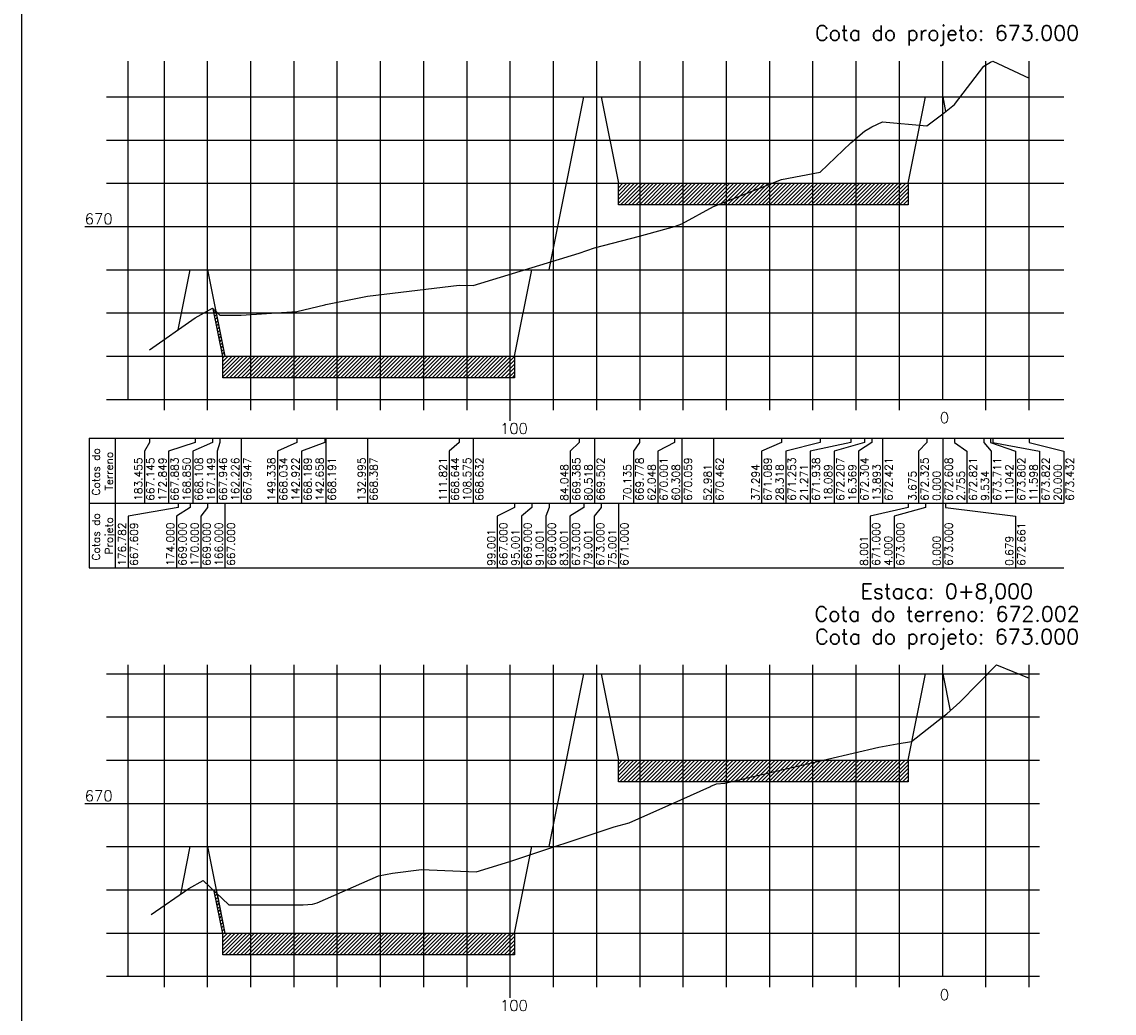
# Model space of a CAD drawing. Header units: inches. Extents: x 670 to 1686, y 41 to 653.
# Tile 2 of 10: x 670 to 923, y 212 to 442. Entities that reach past the tile are written whole.
import ezdxf

# ---------------------------------------------------------------- set-up
doc = ezdxf.new("R2010")
doc.units = ezdxf.units.IN
doc.header["$MEASUREMENT"] = 0
doc.linetypes.add('CONTINUO', pattern=[0])
for name, color, linetype in [('PROJETO', 104, 'Continuous'), ('SELO', 11, 'Continuous'), ('TERRENO', 22, 'Continuous'), ('TG', 7, 'CONTINUO'), ('Vp', 2, 'Continuous')]:
    doc.layers.add(name, color=color, linetype=linetype)
doc.styles.add('SIMPLEX', font='simplex', dxfattribs={"height": 0.2})
pattern_1 = [(45, (-2006.94746, 174.7526), (-0.44194174, 0.44194174), [])]
pattern_2 = [(45, (-2255.43205, 595.23467), (-0.44194174, 0.44194174), [])]

msp = doc.modelspace()

# ---------------------------------------------------------------- hatches: boundary and pattern name
at = {"layer": 'SELO'}
h = msp.add_hatch(dxfattribs=at)
h.set_pattern_fill('ANSI31', color=256, scale=5, style=0)
h.set_pattern_definition(pattern_2)
h.paths.add_polyline_path([(808.06, 404.43), (875.06, 404.43), (875.06, 399.43), (808.06, 399.43)])
h = msp.add_hatch(dxfattribs=at)
h.set_pattern_fill('ANSI31', color=256, scale=5, style=0)
h.set_pattern_definition(pattern_2)
h.paths.add_polyline_path([(784.06, 364.43), (784.06, 359.43), (716.57, 359.43), (716.57, 364.33), (714.36, 375.37), (714.99, 374.77), (717.06, 364.43)])
h = msp.add_hatch(dxfattribs=at)
h.set_pattern_fill('ANSI31', color=256, scale=5, style=0)
h.set_pattern_definition(pattern_1)
h.paths.add_polyline_path([(808.06, 270.95), (875.06, 270.95), (875.06, 265.95), (808.06, 265.95)])
h = msp.add_hatch(dxfattribs=at)
h.set_pattern_fill('ANSI31', color=256, scale=5, style=0)
h.set_pattern_definition(pattern_1)
h.paths.add_polyline_path([(784.06, 230.95), (784.06, 225.95), (716.57, 225.95), (716.57, 230.85), (714.61, 240.65), (715.24, 240.06), (717.06, 230.95)])

# ---------------------------------------------------------------- linework, layer by layer
at = {"layer": 'PROJETO', "flags": 128}
for points in [[(706.28, 370.52), (709.06, 384.43), (709.06, 384.43), (713.06, 384.43), (717.06, 364.43), (784.06, 364.43), (788.06, 384.43), (792.06, 384.43), (800.06, 424.43), (804.06, 424.43), (808.06, 404.43), (875.06, 404.43), (879.06, 424.43), (883.06, 424.43), (883.06, 424.43), (883.06, 424.43), (883.06, 424.43), (883.74, 421.04)], [(706.87, 239.98), (709.06, 250.95), (709.06, 250.95), (713.06, 250.95), (717.06, 230.95), (784.06, 230.95), (788.06, 250.95), (792.06, 250.95), (800.06, 290.95), (804.06, 290.95), (808.06, 270.95), (875.06, 270.95), (879.06, 290.95), (883.06, 290.95), (883.06, 290.95), (883.06, 290.95), (883.06, 290.95), (884.77, 282.4)]]:
    msp.add_lwpolyline(points, dxfattribs=at)
at = {"layer": 'SELO', "color": 5}
msp.add_line((716.57, 364.33), (714.36, 375.37), dxfattribs=at)
at = {"layer": 'SELO'}
for points in [[(808.06, 404.43), (875.06, 404.43), (875.06, 399.43), (808.06, 399.43)], [(784.06, 364.43), (784.06, 359.43), (716.57, 359.43), (716.57, 364.33), (714.36, 375.37), (714.99, 374.77), (717.06, 364.43)], [(808.06, 270.95), (875.06, 270.95), (875.06, 265.95), (808.06, 265.95)], [(784.06, 230.95), (784.06, 225.95), (716.57, 225.95), (716.57, 230.85), (714.61, 240.65), (715.24, 240.06), (717.06, 230.95)]]:
    msp.add_lwpolyline(points, close=True, dxfattribs=at)
at = {"layer": 'TERRENO', "flags": 128}
for points in [[(699.61, 365.88), (710.21, 373.26), (714.21, 375.51), (715.91, 373.89), (720.84, 373.9), (733.72, 374.77), (740.14, 376.32), (740.4, 376.34), (750.07, 378.3), (771.24, 380.87), (774.49, 380.75), (799.01, 388.28), (802.54, 389.45), (812.93, 392.21), (821.01, 394.44), (822.75, 395.02), (830.08, 399.05), (845.77, 405.32), (854.74, 406.96), (861.79, 413.81), (864.97, 416.5), (866.69, 417.47), (869.17, 418.64), (879.39, 417.68), (883.06, 420.51), (885.82, 422.64), (892.6, 431.54), (894.1, 432.45), (894.66, 432.65), (903.06, 428.75)], [(700.03, 235.23), (708.73, 241.28), (712.01, 243.12), (717.96, 237.48), (735.19, 237.52), (737.3, 237.66), (738.38, 237.93), (752.62, 244.17), (755.79, 244.81), (762.55, 245.63), (775.16, 245.16), (782.94, 247.55), (807.09, 255.55), (810.52, 256.46), (822.46, 261.81), (829.17, 264.8), (829.43, 264.95), (830.72, 265.46), (832.67, 265.66), (868.29, 273.97), (872.51, 274.76), (875.85, 275.24), (883.06, 280.97), (883.98, 281.7), (887.03, 284.4), (895.53, 293.01), (903.06, 289.94)]]:
    msp.add_lwpolyline(points, dxfattribs=at)
at = {"layer": 'TG', "color": 4, "linetype": 'CONTINUO', "flags": 128}
for points in [[(694.66, 354.43), (694.66, 432.65)], [(883.06, 354.43), (883.06, 432.65)], [(689.66, 424.43), (694.66, 424.43)], [(689.66, 414.43), (694.66, 414.43)], [(689.66, 404.43), (694.66, 404.43)], [(684.66, 394.43), (694.66, 394.43)], [(689.66, 384.43), (694.66, 384.43)], [(689.66, 374.43), (694.66, 374.43)], [(689.66, 364.43), (694.66, 364.43)], [(689.66, 354.43), (694.66, 354.43)], [(694.66, 354.43), (911.06, 354.43)], [(703.06, 351.93), (703.06, 354.43)], [(713.06, 351.93), (713.06, 354.43)], [(723.06, 351.93), (723.06, 354.43)], [(733.06, 351.93), (733.06, 354.43)], [(743.06, 351.93), (743.06, 354.43)], [(753.06, 351.93), (753.06, 354.43)], [(763.06, 351.93), (763.06, 354.43)], [(773.06, 351.93), (773.06, 354.43)], [(783.06, 349.43), (783.06, 354.43)], [(793.06, 351.93), (793.06, 354.43)], [(803.06, 351.93), (803.06, 354.43)], [(813.06, 351.93), (813.06, 354.43)], [(823.06, 351.93), (823.06, 354.43)], [(833.06, 351.93), (833.06, 354.43)], [(843.06, 351.93), (843.06, 354.43)], [(853.06, 351.93), (853.06, 354.43)], [(863.06, 351.93), (863.06, 354.43)], [(873.06, 351.93), (873.06, 354.43)], [(893.06, 351.93), (893.06, 354.43)], [(903.06, 351.93), (903.06, 354.43)], [(689.66, 290.95), (694.66, 290.95)], [(694.66, 220.95), (694.66, 293.01)], [(883.06, 220.95), (883.06, 293.01)], [(689.66, 280.95), (694.66, 280.95)], [(689.66, 270.95), (694.66, 270.95)], [(684.66, 260.95), (694.66, 260.95)], [(689.66, 250.95), (694.66, 250.95)], [(689.66, 240.95), (694.66, 240.95)], [(689.66, 230.95), (694.66, 230.95)], [(689.66, 220.95), (694.66, 220.95)], [(694.66, 220.95), (905.46, 220.95)], [(703.06, 218.45), (703.06, 220.95)], [(713.06, 218.45), (713.06, 220.95)], [(723.06, 218.45), (723.06, 220.95)], [(733.06, 218.45), (733.06, 220.95)], [(743.06, 218.45), (743.06, 220.95)], [(753.06, 218.45), (753.06, 220.95)], [(763.06, 218.45), (763.06, 220.95)], [(773.06, 218.45), (773.06, 220.95)], [(783.06, 215.95), (783.06, 220.95)], [(793.06, 218.45), (793.06, 220.95)], [(803.06, 218.45), (803.06, 220.95)], [(813.06, 218.45), (813.06, 220.95)], [(823.06, 218.45), (823.06, 220.95)], [(833.06, 218.45), (833.06, 220.95)], [(843.06, 218.45), (843.06, 220.95)], [(853.06, 218.45), (853.06, 220.95)], [(863.06, 218.45), (863.06, 220.95)], [(873.06, 218.45), (873.06, 220.95)], [(893.06, 218.45), (893.06, 220.95)], [(903.06, 218.45), (903.06, 220.95)]]:
    msp.add_lwpolyline(points, dxfattribs=at)
at = {"layer": 'TG', "color": 7, "linetype": 'CONTINUO', "flags": 128}
for points in [[(703.06, 354.43), (703.06, 432.65)], [(713.06, 354.43), (713.06, 432.65)], [(723.06, 354.43), (723.06, 432.65)], [(733.06, 354.43), (733.06, 432.65)], [(743.06, 354.43), (743.06, 432.65)], [(753.06, 354.43), (753.06, 432.65)], [(763.06, 354.43), (763.06, 432.65)], [(773.06, 354.43), (773.06, 432.65)], [(783.06, 354.43), (783.06, 432.65)], [(793.06, 354.43), (793.06, 432.65)], [(803.06, 354.43), (803.06, 432.65)], [(813.06, 354.43), (813.06, 432.65)], [(823.06, 354.43), (823.06, 432.65)], [(833.06, 354.43), (833.06, 432.65)], [(843.06, 354.43), (843.06, 432.65)], [(853.06, 354.43), (853.06, 432.65)], [(863.06, 354.43), (863.06, 432.65)], [(873.06, 354.43), (873.06, 432.65)], [(893.06, 354.43), (893.06, 432.65)], [(903.06, 354.43), (903.06, 432.65)], [(694.66, 424.43), (911.06, 424.43)], [(694.66, 414.43), (911.06, 414.43)], [(694.66, 404.43), (911.06, 404.43)], [(694.66, 394.43), (911.06, 394.43)], [(694.66, 384.43), (911.06, 384.43)], [(694.66, 374.43), (911.06, 374.43)], [(694.66, 364.43), (911.06, 364.43)], [(685.66, 345.43), (911.06, 345.43)], [(685.66, 345.43), (685.66, 330.43)], [(691.66, 345.43), (691.66, 330.43)], [(699.61, 344.43), (698.44, 342.43)], [(699.61, 345.43), (699.61, 344.43)], [(710.21, 344.43), (704.04, 342.43)], [(714.21, 344.43), (709.64, 342.43)], [(710.21, 345.43), (710.21, 344.43)], [(714.21, 345.43), (714.21, 344.43)], [(715.91, 344.43), (715.24, 342.43)], [(715.91, 345.43), (715.91, 344.43)], [(720.84, 345.43), (720.84, 330.43)], [(733.72, 344.43), (729.2, 342.43)], [(733.72, 345.43), (733.72, 344.43)], [(740.14, 344.43), (734.8, 342.43)], [(740.14, 345.43), (740.14, 344.43)], [(740.4, 345.43), (740.4, 330.43)], [(750.07, 345.43), (750.07, 330.43)], [(771.24, 344.43), (768.89, 342.43)], [(771.24, 345.43), (771.24, 344.43)], [(774.49, 345.43), (774.49, 330.43)], [(799.01, 344.43), (796.94, 342.43)], [(799.01, 345.43), (799.01, 344.43)], [(802.54, 345.43), (802.54, 330.43)], [(812.93, 344.43), (811.55, 342.43)], [(812.93, 345.43), (812.93, 344.43)], [(821.01, 344.43), (817.15, 342.43)], [(821.01, 345.43), (821.01, 344.43)], [(822.75, 345.43), (822.75, 330.43)], [(830.08, 345.43), (830.08, 330.43)], [(845.77, 344.43), (841.17, 342.43)], [(845.77, 345.43), (845.77, 344.43)], [(854.74, 344.43), (846.77, 342.43)], [(861.79, 344.43), (852.37, 342.43)], [(854.74, 345.43), (854.74, 344.43)], [(864.97, 344.43), (857.97, 342.43)], [(861.79, 345.43), (861.79, 344.43)], [(866.69, 344.43), (863.57, 342.43)], [(864.97, 345.43), (864.97, 344.43)], [(866.69, 345.43), (866.69, 344.43)], [(869.17, 345.43), (869.17, 330.43)], [(879.39, 344.43), (877.46, 342.43)], [(879.39, 345.43), (879.39, 344.43)], [(883.06, 345.43), (883.06, 330.43)], [(885.82, 345.43), (885.82, 344.43)], [(885.82, 344.43), (888.66, 342.43)], [(892.6, 345.43), (892.6, 344.43)], [(892.6, 344.43), (894.26, 342.43)], [(894.1, 345.43), (894.1, 344.43)], [(894.1, 344.43), (899.86, 342.43)], [(894.66, 345.43), (894.66, 344.43)], [(894.66, 344.43), (905.46, 342.43)], [(903.06, 345.43), (903.06, 344.43)], [(903.06, 344.43), (911.06, 342.43)], [(698.44, 342.43), (698.44, 330.43)], [(704.04, 342.43), (704.04, 330.43)], [(709.64, 342.43), (709.64, 330.43)], [(715.24, 342.43), (715.24, 330.43)], [(729.2, 342.43), (729.2, 330.43)], [(734.8, 342.43), (734.8, 330.43)], [(768.89, 342.43), (768.89, 330.43)], [(796.94, 342.43), (796.94, 330.43)], [(811.55, 342.43), (811.55, 330.43)], [(817.15, 342.43), (817.15, 330.43)], [(841.17, 342.43), (841.17, 330.43)], [(846.77, 342.43), (846.77, 330.43)], [(852.37, 342.43), (852.37, 330.43)], [(857.97, 342.43), (857.97, 330.43)], [(863.57, 342.43), (863.57, 330.43)], [(877.46, 342.43), (877.46, 330.43)], [(888.66, 342.43), (888.66, 330.43)], [(894.26, 342.43), (894.26, 330.43)], [(899.86, 342.43), (899.86, 330.43)], [(905.46, 342.43), (905.46, 330.43)], [(911.06, 342.43), (911.06, 330.43)], [(685.66, 330.43), (911.06, 330.43)], [(685.66, 330.43), (685.66, 315.43)], [(691.66, 330.43), (691.66, 315.43)], [(706.28, 329.43), (694.66, 327.43)], [(709.06, 329.43), (705.86, 327.43)], [(706.28, 330.43), (706.28, 329.43)], [(709.06, 330.43), (709.06, 329.43)], [(709.06, 330.43), (709.06, 329.43)], [(713.06, 329.43), (711.46, 327.43)], [(713.06, 330.43), (713.06, 329.43)], [(717.06, 330.43), (717.06, 315.43)], [(784.06, 329.43), (780.06, 327.43)], [(784.06, 330.43), (784.06, 329.43)], [(788.06, 329.43), (785.66, 327.43)], [(788.06, 330.43), (788.06, 329.43)], [(792.06, 329.43), (791.26, 327.43)], [(792.06, 330.43), (792.06, 329.43)], [(800.06, 329.43), (796.86, 327.43)], [(800.06, 330.43), (800.06, 329.43)], [(804.06, 329.43), (802.46, 327.43)], [(804.06, 330.43), (804.06, 329.43)], [(808.06, 330.43), (808.06, 315.43)], [(875.06, 329.43), (866.26, 327.43)], [(879.06, 329.43), (871.86, 327.43)], [(875.06, 330.43), (875.06, 329.43)], [(879.06, 330.43), (879.06, 329.43)], [(883.06, 330.43), (883.06, 315.43)], [(883.06, 330.43), (883.06, 329.43)], [(883.06, 330.43), (883.06, 329.43)], [(883.06, 330.43), (883.06, 329.43)], [(883.74, 330.43), (883.74, 329.43)], [(883.74, 329.43), (899.86, 327.43)], [(694.66, 327.43), (694.66, 315.43)], [(705.86, 327.43), (705.86, 315.43)], [(711.46, 327.43), (711.46, 315.43)], [(780.06, 327.43), (780.06, 315.43)], [(785.66, 327.43), (785.66, 315.43)], [(791.26, 327.43), (791.26, 315.43)], [(796.86, 327.43), (796.86, 315.43)], [(802.46, 327.43), (802.46, 315.43)], [(866.26, 327.43), (866.26, 315.43)], [(871.86, 327.43), (871.86, 315.43)], [(899.86, 327.43), (899.86, 315.43)], [(685.66, 315.43), (911.06, 315.43)], [(694.66, 290.95), (905.46, 290.95)], [(703.06, 220.95), (703.06, 293.01)], [(713.06, 220.95), (713.06, 293.01)], [(723.06, 220.95), (723.06, 293.01)], [(733.06, 220.95), (733.06, 293.01)], [(743.06, 220.95), (743.06, 293.01)], [(753.06, 220.95), (753.06, 293.01)], [(763.06, 220.95), (763.06, 293.01)], [(773.06, 220.95), (773.06, 293.01)], [(783.06, 220.95), (783.06, 293.01)], [(793.06, 220.95), (793.06, 293.01)], [(803.06, 220.95), (803.06, 293.01)], [(813.06, 220.95), (813.06, 293.01)], [(823.06, 220.95), (823.06, 293.01)], [(833.06, 220.95), (833.06, 293.01)], [(843.06, 220.95), (843.06, 293.01)], [(853.06, 220.95), (853.06, 293.01)], [(863.06, 220.95), (863.06, 293.01)], [(873.06, 220.95), (873.06, 293.01)], [(893.06, 220.95), (893.06, 293.01)], [(903.06, 220.95), (903.06, 293.01)], [(694.66, 280.95), (905.46, 280.95)], [(694.66, 270.95), (905.46, 270.95)], [(694.66, 260.95), (905.46, 260.95)], [(694.66, 250.95), (905.46, 250.95)], [(694.66, 240.95), (905.46, 240.95)], [(694.66, 230.95), (905.46, 230.95)]]:
    msp.add_lwpolyline(points, dxfattribs=at)
at = {"layer": 'Vp'}
msp.add_lwpolyline([(1685.7, 181.77), (1510.7, 181.77), (1510.7, 41.38), (670.11, 41.38), (670.11, 615.38), (1685.7, 615.38)], close=True, dxfattribs=at)

# ---------------------------------------------------------------- texts
at = {"layer": 'TG', "color": 4, "style": 'SIMPLEX'}
for s, p in [('Cota do projeto: 673.000', (853.54, 437.44)), ('Estaca: 0+8,000', (864.04, 308.29)), ('Cota do terreno: 672.002', (853.4, 303.04)), ('Cota do projeto: 673.000', (853.54, 297.79))]:
    msp.add_text(s, height=3.5, dxfattribs=at).set_placement(p)
at = {"layer": 'TG', "color": 2, "style": 'SIMPLEX'}
for s, p in [('670', (684.66, 394.93)), ('0', (882.39, 348.93)), ('100', (780.68, 346.43)), ('670', (684.66, 261.45)), ('0', (882.39, 215.45)), ('100', (780.68, 212.95))]:
    msp.add_text(s, height=2.5, dxfattribs=at).set_placement(p)
for s, p in [('Cotas do', (688.16, 332.16)), ('Terreno', (691.16, 333.35)), ('183.455', (697.94, 330.93)), ('667.145', (700.74, 330.93)), ('172.849', (703.54, 330.93)), ('667.883', (706.34, 330.93)), ('168.850', (709.14, 330.93)), ('668.108', (711.94, 330.93)), ('167.149', (714.74, 330.93)), ('667.946', (717.54, 330.93)), ('162.226', (720.34, 330.93)), ('667.947', (723.14, 330.93)), ('149.338', (728.7, 330.93)), ('668.034', (731.5, 330.93)), ('142.922', (734.3, 330.93)), ('668.189', (737.1, 330.93)), ('142.658', (739.9, 330.93)), ('668.191', (742.7, 330.93)), ('132.995', (749.57, 330.93)), ('668.387', (752.37, 330.93)), ('111.821', (768.39, 330.93)), ('668.644', (771.19, 330.93)), ('108.575', (773.99, 330.93)), ('668.632', (776.79, 330.93)), ('669.385', (799.24, 330.93)), ('669.502', (804.84, 330.93)), ('669.778', (813.85, 330.93)), ('670.001', (819.45, 330.93)), ('670.059', (825.05, 330.93)), ('670.462', (832.38, 330.93)), ('671.089', (843.47, 330.93)), ('671.253', (849.07, 330.93)), ('671.938', (854.67, 330.93)), ('672.207', (860.27, 330.93)), ('672.304', (865.87, 330.93)), ('672.421', (871.47, 330.93)), ('672.325', (879.76, 330.93)), ('672.608', (885.36, 330.93)), ('672.821', (890.96, 330.93)), ('673.711', (896.56, 330.93)), ('673.802', (902.16, 330.93)), ('673.822', (907.76, 330.93)), ('673.432', (913.36, 330.93)), ('84.048', (796.44, 330.93)), ('80.518', (802.04, 330.93)), ('70.135', (811.05, 330.93)), ('62.048', (816.65, 330.93)), ('60.308', (822.25, 330.93)), ('52.981', (829.58, 330.93)), ('37.294', (840.67, 330.93)), ('28.318', (846.27, 330.93)), ('21.271', (851.87, 330.93)), ('18.089', (857.47, 330.93)), ('16.369', (863.07, 330.93)), ('13.893', (868.67, 330.93)), ('3.675', (876.96, 330.93)), ('0.000', (882.56, 330.93)), ('2.755', (888.16, 330.93)), ('9.534', (893.76, 330.93)), ('11.042', (899.36, 330.93)), ('11.598', (904.96, 330.93)), ('20.000', (910.56, 330.93)), ('Cotas do', (688.16, 317.16)), ('Projeto', (691.16, 318.51)), ('176.782', (694.16, 315.93)), ('667.609', (696.96, 315.93)), ('174.000', (705.36, 315.93)), ('669.000', (708.16, 315.93)), ('170.000', (710.96, 315.93)), ('669.000', (713.76, 315.93)), ('166.000', (716.56, 315.93)), ('667.000', (719.36, 315.93)), ('667.000', (782.36, 315.93)), ('669.000', (787.96, 315.93)), ('669.000', (793.56, 315.93)), ('673.000', (799.16, 315.93)), ('673.000', (804.76, 315.93)), ('671.000', (810.36, 315.93)), ('671.000', (868.56, 315.93)), ('673.000', (874.16, 315.93)), ('673.000', (885.36, 315.93)), ('672.661', (902.16, 315.93)), ('99.001', (779.56, 315.93)), ('95.001', (785.16, 315.93)), ('91.001', (790.76, 315.93)), ('83.001', (796.36, 315.93)), ('79.001', (801.96, 315.93)), ('75.001', (807.56, 315.93)), ('8.001', (865.76, 315.93)), ('4.000', (871.36, 315.93)), ('0.000', (882.56, 315.93)), ('0.679', (899.36, 315.93))]:
    msp.add_text(s, height=1.8, rotation=90, dxfattribs=at).set_placement(p)

doc.saveas('drawing.dxf')
